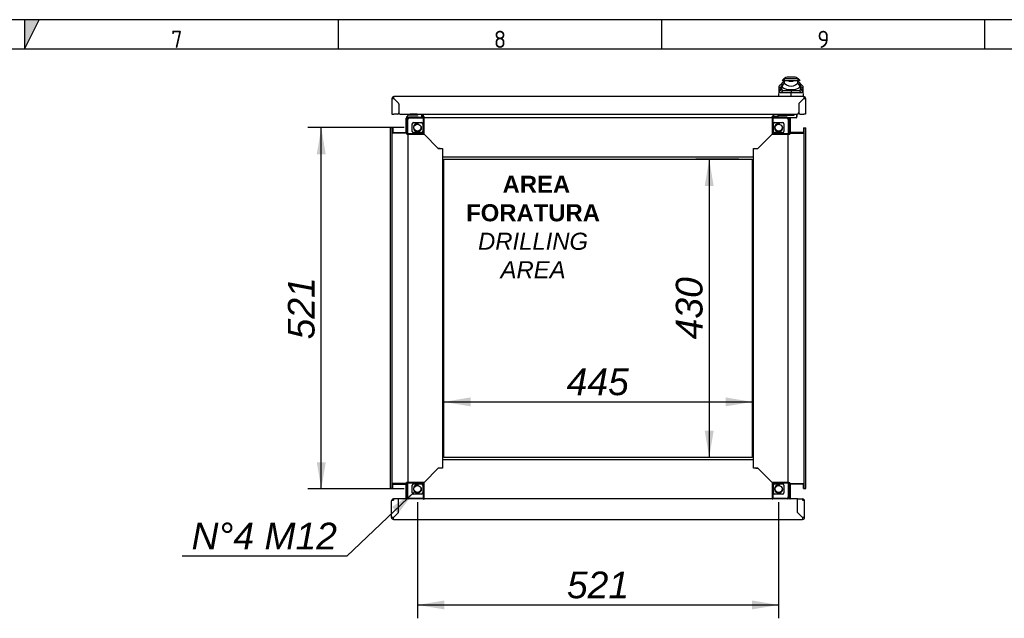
# Paper-space layout 'Layout1' of a CAD drawing. Extents: x 87 to 5769, y 148 to 4026.
# Tile 9 of 10: x 2935 to 4356, y 3163 to 4026. Entities that reach past the tile are written whole.
import ezdxf
from ezdxf.lldxf.tags import DXFTag

# ---------------------------------------------------------------- set-up
doc = ezdxf.new("R2010")
doc.units = 0
doc.header["$LTSCALE"] = 14.000014
doc.layers.get('0').update_dxf_attribs({"linetype": 'CONTINUOUS'})
for name, color, linetype in [('_TRANSLATION', 7, 'CONTINUOUS'), ('AE00198_03', 7, 'CONTINUOUS'), ('AE00219_03', 7, 'CONTINUOUS'), ('AE00992_10', 7, 'CONTINUOUS'), ('AE00992_31', 7, 'CONTINUOUS'), ('DEFAULT', 7, 'CONTINUOUS'), ('DV5__TRANSLATION', 7, 'CONTINUOUS'), ('F0000000_08', 7, 'CONTINUOUS'), ('F0000000_12', 7, 'CONTINUOUS'), ('F0000000_13', 7, 'CONTINUOUS'), ('F0000001_24', 7, 'CONTINUOUS'), ('F0000001_47', 7, 'CONTINUOUS'), ('F0000001_64', 7, 'CONTINUOUS'), ('M0000000_06', 7, 'CONTINUOUS'), ('M0000000_29', 7, 'CONTINUOUS'), ('M0000000_39', 7, 'CONTINUOUS'), ('M0000000_54', 7, 'CONTINUOUS'), ('M0000000_70', 7, 'CONTINUOUS')]:
    doc.layers.add(name, color=color, linetype=linetype)
doc.styles.add('SEACAD_ARIAL', font='arial.ttf')
doc.styles.add('SEACAD_ARIALI', font='ariali.ttf')
tags = doc.linetypes.add('CENTER2', pattern=[28.575, 19.05, -3.175, 3.175, -3.175]).pattern_tags.tags
tags[10:11] = [DXFTag(74, 4), DXFTag(75, 0), DXFTag(340, '0'), DXFTag(46, 0.0), DXFTag(50, 0.0), DXFTag(44, 0.0), DXFTag(45, 0.0)]
tags[8:9] = [DXFTag(74, 4), DXFTag(75, 0), DXFTag(340, '0'), DXFTag(46, 0.0), DXFTag(50, 0.0), DXFTag(44, 0.0), DXFTag(45, 0.0)]
tags[6:7] = [DXFTag(74, 4), DXFTag(75, 0), DXFTag(340, '0'), DXFTag(46, 0.0), DXFTag(50, 0.0), DXFTag(44, 0.0), DXFTag(45, 0.0)]
tags[4:5] = [DXFTag(74, 4), DXFTag(75, 0), DXFTag(340, '0'), DXFTag(46, 0.0), DXFTag(50, 0.0), DXFTag(44, 0.0), DXFTag(45, 0.0)]
doc.dimstyles.new('ISO', dxfattribs={"dimtxt": 16.5, "dimasz": 16.5, "dimexe": 8.25, "dimexo": 8.25, "dimgap": 4.125, "dimtad": 1, "dimdec": 1, "dimtxsty": 'SEACAD_ARIAL', "dimblk1": '_SE_FILLED', "dimblk2": '_SE_FILLED', "dimsah": 1, "dimcen": 8.25, "dimazin": 3, "dimtfac": 0.7, "dimtdec": 3, "dimtmove": 0, "dimatfit": 3})
doc.dimstyles.new('ISO_ALLIN', dxfattribs={"dimtxt": 38.500039, "dimasz": 38.500039, "dimexe": 19.250019, "dimexo": 19.250019, "dimgap": 9.62501, "dimtad": 1, "dimtih": 1, "dimtoh": 1, "dimdec": 1, "dimtxsty": 'SEACAD_ARIAL', "dimblk1": '_SE_FILLED', "dimblk2": '_SE_FILLED', "dimsah": 1, "dimcen": 19.250019, "dimazin": 3, "dimtfac": 0.7, "dimtdec": 3, "dimtofl": 0, "dimtmove": 0, "dimatfit": 3, "dimtolj": 1})

# ---------------------------------------------------------------- blocks, each defined once
blk = doc.blocks.new('DMBLK113')
at = {"layer": '_TRANSLATION', "linetype": 'CONTINUOUS'}
for points in [[(3923.7, 3786.6), (3936.6, 3786.6), (3930.2, 3825.1)], [(3923.7, 3433.6), (3930.2, 3395.1), (3936.6, 3433.6)]]:
    blk.add_hatch(color=7, dxfattribs=at).paths.add_polyline_path(points)
at = {"layer": '_TRANSLATION', "color": 7, "linetype": 'CONTINUOUS'}
for p, q in [((3973, 3825.1), (3910.9, 3825.1)), ((3930.2, 3825.1), (3930.2, 3395.1)), ((3973, 3395.1), (3910.9, 3395.1))]:
    blk.add_line(p, q, dxfattribs=at)
at = {"layer": '_TRANSLATION', "color": 7, "linetype": 'CONTINUOUS', "style": 'SEACAD_ARIALI'}
blk.add_text('430', height=38.5, rotation=90, dxfattribs=at).set_placement((3920.5, 3565.2))
blk = doc.blocks.new('_SE_FILLED')
at = {"color": 0}
blk.add_line((0, 0), (-1, 0), dxfattribs=at)
blk.add_solid([(0, 0), (-1, -0.1665), (-1, 0.1665), (0, 0)], dxfattribs=at)
blk = doc.blocks.new('DMBLK117')
at = {"layer": '_TRANSLATION', "linetype": 'CONTINUOUS'}
for points in [[(3547.8, 3175.9), (3547.8, 3188.7), (3509.3, 3182.3)], [(3991.8, 3175.9), (4030.3, 3182.3), (3991.8, 3188.7)]]:
    blk.add_hatch(color=7, dxfattribs=at).paths.add_polyline_path(points)
at = {"layer": '_TRANSLATION', "color": 7, "linetype": 'CONTINUOUS'}
for p, q in [((3509.3, 3330.4), (3509.3, 3163)), ((4030.3, 3330.4), (4030.3, 3163)), ((3509.3, 3182.3), (4030.3, 3182.3))]:
    blk.add_line(p, q, dxfattribs=at)
at = {"layer": '_TRANSLATION', "color": 7, "linetype": 'CONTINUOUS', "style": 'SEACAD_ARIALI'}
blk.add_text('521', height=38.5, dxfattribs=at).set_placement((3724.9, 3191.9))
blk = doc.blocks.new('DMBLK118')
at = {"layer": '_TRANSLATION', "linetype": 'CONTINUOUS'}
for points in [[(3364, 3832.1), (3376.9, 3832.1), (3370.5, 3870.6)], [(3364, 3388.1), (3370.5, 3349.6), (3376.9, 3388.1)]]:
    blk.add_hatch(color=7, dxfattribs=at).paths.add_polyline_path(points)
at = {"layer": '_TRANSLATION', "color": 7, "linetype": 'CONTINUOUS'}
for p, q in [((3490, 3870.6), (3351.2, 3870.6)), ((3370.5, 3349.6), (3370.5, 3870.6)), ((3490, 3349.6), (3351.2, 3349.6))]:
    blk.add_line(p, q, dxfattribs=at)
at = {"layer": '_TRANSLATION', "color": 7, "linetype": 'CONTINUOUS', "style": 'SEACAD_ARIALI'}
blk.add_text('521', height=38.5, rotation=90, dxfattribs=at).set_placement((3360.8, 3565.2))
blk = doc.blocks.new('DMBLK119')
at = {"layer": '_TRANSLATION', "linetype": 'CONTINUOUS'}
blk.add_hatch(color=7, dxfattribs=at).paths.add_polyline_path([(3481.4, 3314.3), (3504.9, 3345.5), (3472.6, 3323.6)])
at = {"layer": '_TRANSLATION', "color": 7, "linetype": 'CONTINUOUS'}
for p, q in [((3504.9, 3345.5), (3407.2, 3252.8)), ((3407.2, 3252.8), (3169.8, 3252.8))]:
    blk.add_line(p, q, dxfattribs=at)
at = {"layer": '_TRANSLATION', "color": 7, "linetype": 'CONTINUOUS', "style": 'SEACAD_ARIALI'}
blk.add_text('N°4 M12', height=38.5, dxfattribs=at).set_placement((3183.3, 3262.4))
blk = doc.blocks.new('DMBLK126')
at = {"layer": '_TRANSLATION', "linetype": 'CONTINUOUS'}
for points in [[(3585.8, 3481.6), (3547.3, 3475.1), (3585.8, 3468.7)], [(3953.8, 3481.6), (3953.8, 3468.7), (3992.3, 3475.1)]]:
    blk.add_hatch(color=7, dxfattribs=at).paths.add_polyline_path(points)
at = {"layer": '_TRANSLATION', "color": 7, "linetype": 'CONTINUOUS'}
blk.add_line((3547.3, 3475.1), (3992.3, 3475.1), dxfattribs=at)
at = {"layer": '_TRANSLATION', "color": 7, "linetype": 'CONTINUOUS', "style": 'SEACAD_ARIALI'}
blk.add_text('445', height=38.5, dxfattribs=at).set_placement((3724.4, 3484.8))

psp = doc.layouts.get("Layout1")

# ---------------------------------------------------------------- hatches: boundary and pattern name
at = {"linetype": 'CONTINUOUS'}
psp.add_hatch(color=7, dxfattribs=at).paths.add_polyline_path([(2942.42, 4026.24), (2942.42, 3983.84), (2963.62, 4026.24)])

# ---------------------------------------------------------------- linework, layer by layer
at = {"color": 7, "linetype": 'CONTINUOUS'}
for p, q in [((5769.29, 4026.24), (87.28, 4026.24)), ((3394.72, 4026.24), (3394.72, 3983.84)), ((3861.16, 4026.24), (3861.16, 3983.84)), ((4327.59, 4026.24), (4327.59, 3983.84))]:
    psp.add_line(p, q, dxfattribs=at)
psp.add_lwpolyline([(2942.42, 4026.24), (2942.42, 3983.84), (2963.62, 4026.24), (2942.42, 4026.24)], dxfattribs=at)
at = {"layer": 'AE00198_03', "color": 7, "linetype": 'CONTINUOUS'}
for p, q in [((3509.04, 3889.81), (3498.54, 3889.81)), ((3498.54, 3889.81), (3498.54, 3889.11)), ((3500.79, 3885.91), (3500.79, 3885.36)), ((3501.4, 3885.36), (3501.4, 3885.91)), ((3506.17, 3885.36), (3506.17, 3885.91)), ((3506.79, 3885.36), (3506.79, 3885.91)), ((3509.04, 3889.11), (3509.04, 3889.81)), ((4041.04, 3889.31), (4030.54, 3889.31)), ((4030.54, 3889.31), (4030.54, 3888.61)), ((4032.79, 3885.91), (4032.79, 3885.36)), ((4033.4, 3885.36), (4033.4, 3885.91)), ((4038.17, 3885.36), (4038.17, 3885.91)), ((4038.79, 3885.36), (4038.79, 3885.91)), ((4041.04, 3888.61), (4041.04, 3889.31))]:
    psp.add_line(p, q, dxfattribs=at)
for centre, start, end in [((4036.47, 3883.94), 132.25635, 137.82528), ((4035.11, 3883.94), 42.17472, 47.74365)]:
    psp.add_arc(centre, 8, start, end, dxfattribs=at)
at = {"layer": 'AE00219_03', "color": 7, "linetype": 'CONTINUOUS'}
for p, q in [((3497.79, 3305.61), (3497.79, 3305.41)), ((3497.79, 3305.41), (3509.79, 3305.41)), ((3509.79, 3305.41), (3509.79, 3305.61)), ((4029.79, 3305.61), (4029.79, 3305.41)), ((4029.79, 3305.41), (4041.79, 3305.41)), ((4041.79, 3305.41), (4041.79, 3305.61))]:
    psp.add_line(p, q, dxfattribs=at)
at = {"layer": 'AE00992_10', "color": 7, "linetype": 'CONTINUOUS'}
for p, q in [((4037.77, 3940.86), (4035.27, 3938.36)), ((4038.32, 3938.36), (4035.27, 3938.36)), ((4038.42, 3938.36), (4035.42, 3935.36)), ((4035.42, 3930.12), (4035.42, 3935.36)), ((4038.32, 3940.86), (4037.77, 3940.86)), ((4058.22, 3940.86), (4038.32, 3940.86)), ((4038.32, 3940.86), (4038.32, 3938.36)), ((4038.42, 3938.36), (4038.32, 3938.36)), ((4038.42, 3938.36), (4043.27, 3938.36)), ((4038.42, 3938.36), (4038.42, 3934.79)), ((4043.2, 3938.36), (4048.27, 3938.36)), ((4043.27, 3938.35), (4043.27, 3938.36)), ((4052.15, 3943.36), (4044.38, 3943.36)), ((4048.27, 3938.36), (4053.27, 3938.36)), ((4053.27, 3938.36), (4058.12, 3938.36)), ((4053.27, 3938.36), (4053.27, 3938.35)), ((4058.12, 3934.79), (4058.12, 3938.36)), ((4061.12, 3935.36), (4058.12, 3938.36)), ((4058.22, 3938.36), (4058.12, 3938.36)), ((4058.22, 3940.86), (4058.22, 3938.36)), ((4058.77, 3940.86), (4058.22, 3940.86)), ((4061.27, 3938.36), (4058.22, 3938.36)), ((4061.27, 3938.36), (4058.77, 3940.86)), ((4061.12, 3935.36), (4061.12, 3930.12)), ((4030.78, 3915.36), (4031.08, 3924.12)), ((4031.08, 3924.12), (4031.19, 3927.14)), ((4034.66, 3926.86), (4031.08, 3924.12)), ((4031.2, 3922.64), (4031.08, 3924.12)), ((4031.19, 3927.14), (4031.3, 3930.41)), ((4034.76, 3929.88), (4031.19, 3927.14)), ((4034.74, 3925.36), (4031.2, 3922.64)), ((4034.88, 3933.86), (4031.3, 3930.41)), ((4036.45, 3924.36), (4033.37, 3920.96)), ((4034.76, 3929.88), (4034.66, 3926.86)), ((4034.66, 3926.86), (4034.74, 3925.36)), ((4034.77, 3930.12), (4034.76, 3929.88)), ((4034.77, 3933.76), (4034.77, 3930.12)), ((4035.42, 3930.12), (4034.77, 3930.12)), ((4035.42, 3929.21), (4035.42, 3930.12)), ((4036.45, 3924.36), (4048.29, 3924.36)), ((4038.42, 3934.79), (4041.67, 3932.51)), ((4048.28, 3915.67), (4048.28, 3920.91)), ((4048.29, 3924.36), (4060.11, 3924.36)), ((4048.29, 3924.36), (4048.35, 3920.92)), ((4048.35, 3920.92), (4048.29, 3920.91)), ((4054.86, 3932.51), (4058.12, 3934.79)), ((4063.19, 3920.96), (4060.11, 3924.36)), ((4061.77, 3930.12), (4061.12, 3930.12)), ((4061.12, 3930.12), (4061.12, 3929.21)), ((4065.25, 3930.41), (4061.68, 3933.86)), ((4061.77, 3930.88), (4061.77, 3933.78)), ((4061.77, 3930.88), (4061.77, 3930.82)), ((4061.77, 3930.82), (4061.77, 3930.12)), ((4061.79, 3929.88), (4061.77, 3930.82)), ((4061.9, 3926.86), (4061.79, 3929.88)), ((4065.37, 3927.14), (4061.79, 3929.88)), ((4061.81, 3925.36), (4061.9, 3926.86)), ((4065.35, 3922.64), (4061.81, 3925.36)), ((4065.47, 3924.12), (4061.9, 3926.86)), ((4065.25, 3930.41), (4065.37, 3927.14)), ((4065.47, 3924.12), (4065.35, 3922.64)), ((4065.37, 3927.14), (4065.47, 3924.12)), ((4065.47, 3924.12), (4065.78, 3915.36)), ((4062.27, 3908.32), (4062.27, 3908.36)), ((4064.77, 3910.86), (4064.81, 3910.86)), ((4065.27, 3911.32), (4065.27, 3911.36)), ((4059.29, 3898.86), (4059.24, 3898.86))]:
    psp.add_line(p, q, dxfattribs=at)
for centre, radius, start, end in [((4044.38, 3933.36), 10, 90, 131.40962), ((4048.27, 3953.54), 15.98, 251.77022, 288.22978), ((4052.15, 3933.36), 10, 48.59038, 90), ((4036.94, 2619.99), 1300.98, 89.5005, 90.15719), ((4048.24, 4017.31), 85.1, 260.95265, 261.22318), ((4057.11, 3919.48), 24.16, 140.68004, 153.86836), ((4046.24, 3942.58), 17.2, 231.0215, 249.30932), ((4048.27, 3955.26), 29.9, 254.26409, 285.73591), ((4048.27, 3942.25), 11.77, 235.92812, 304.07188), ((4048.27, 3952.3), 27.16, 262.77113, 277.22887), ((4059.61, 2623.57), 1297.4, 89.84206, 90.49723), ((4050.3, 3942.58), 17.2, 290.69068, 308.9785), ((4039.43, 3919.48), 24.16, 26.13129, 39.32031), ((4048.24, 4017.31), 85.1, 278.72858, 279.10286)]:
    psp.add_arc(centre, radius, start, end, dxfattribs=at)
for major_axis, start_param, end_param in [((-19.01, 0), 1.1302341, 1.3900659), ((19.01, 0), 4.8931195, 5.1529512)]:
    psp.add_ellipse((4048.27, 3939.36), major_axis=major_axis, ratio=0.7484003, start_param=start_param, end_param=end_param, dxfattribs=at)
for points, knots in [([(4033.37, 3920.96), (4033.31, 3920.96), (4033.2, 3920.96), (4033.04, 3920.97), (4032.88, 3920.98), (4032.73, 3921), (4032.59, 3921.03), (4032.46, 3921.07), (4032.33, 3921.11), (4032.21, 3921.16), (4032.1, 3921.22), (4031.99, 3921.28), (4031.86, 3921.38), (4031.72, 3921.51), (4031.57, 3921.69), (4031.45, 3921.89), (4031.35, 3922.11), (4031.27, 3922.36), (4031.22, 3922.55), (4031.2, 3922.64)], [0, 0, 0, 0, 0.0476386, 0.0949553, 0.1419728, 0.1887148, 0.2352049, 0.2814675, 0.3275271, 0.3734086, 0.4191372, 0.4647384, 0.5102379, 0.5960122, 0.6798471, 0.7619433, 0.8425149, 0.921788, 1, 1, 1, 1]), ([(4034.74, 3925.36), (4034.75, 3925.32), (4034.77, 3925.24), (4034.81, 3925.14), (4034.86, 3925.04), (4034.91, 3924.94), (4034.97, 3924.86), (4035.04, 3924.78), (4035.12, 3924.71), (4035.2, 3924.65), (4035.29, 3924.59), (4035.39, 3924.54), (4035.5, 3924.5), (4035.61, 3924.46), (4035.73, 3924.43), (4035.86, 3924.41), (4036, 3924.39), (4036.14, 3924.37), (4036.29, 3924.37), (4036.4, 3924.36), (4036.45, 3924.36)], [0, 0, 0, 0, 0.0539136, 0.1075992, 0.1611369, 0.2146076, 0.2680922, 0.3216719, 0.3754272, 0.429438, 0.4837829, 0.5385391, 0.5937822, 0.6495858, 0.7060212, 0.7631574, 0.8210608, 0.8797954, 0.9394223, 1, 1, 1, 1]), ([(4060.11, 3924.36), (4060.17, 3924.36), (4060.28, 3924.37), (4060.45, 3924.38), (4060.61, 3924.39), (4060.76, 3924.42), (4060.9, 3924.45), (4061.03, 3924.49), (4061.15, 3924.54), (4061.26, 3924.59), (4061.36, 3924.66), (4061.46, 3924.73), (4061.54, 3924.81), (4061.61, 3924.9), (4061.68, 3925), (4061.73, 3925.11), (4061.78, 3925.23), (4061.8, 3925.32), (4061.81, 3925.36)], [0, 0, 0, 0, 0.0681777, 0.1351487, 0.2009967, 0.2658101, 0.3296811, 0.3927063, 0.4549862, 0.516625, 0.5777301, 0.6384117, 0.6987825, 0.7589567, 0.8190498, 0.8791777, 0.9394562, 1, 1, 1, 1]), ([(4065.35, 3922.64), (4065.34, 3922.59), (4065.32, 3922.49), (4065.28, 3922.34), (4065.24, 3922.2), (4065.19, 3922.07), (4065.13, 3921.95), (4065.07, 3921.83), (4065, 3921.72), (4064.93, 3921.62), (4064.85, 3921.53), (4064.76, 3921.44), (4064.63, 3921.33), (4064.47, 3921.23), (4064.26, 3921.13), (4064.03, 3921.05), (4063.77, 3920.99), (4063.49, 3920.96), (4063.29, 3920.96), (4063.19, 3920.96)], [0, 0, 0, 0, 0.0426446, 0.085572, 0.1288221, 0.1724341, 0.2164463, 0.2608958, 0.3058186, 0.3512498, 0.3972232, 0.4437714, 0.4909257, 0.5741114, 0.6577585, 0.7420217, 0.8270523, 0.9129975, 1, 1, 1, 1])]:
    psp.add_open_spline(points, degree=3, knots=knots, dxfattribs=at)
at = {"layer": 'AE00992_31', "color": 7, "linetype": 'CONTINUOUS'}
for p, q in [((4059.24, 3895.36), (4059.29, 3895.36)), ((4059.24, 3895.16), (4059.29, 3895.16)), ((4058.97, 3890.86), (4059.56, 3890.86))]:
    psp.add_line(p, q, dxfattribs=at)
at = {"layer": 'DEFAULT', "color": 7, "linetype": 'CONTINUOUS'}
psp.add_line((5769.29, 3983.84), (87.28, 3983.84), dxfattribs=at)
at = {"layer": 'DV5__TRANSLATION', "color": 7, "linetype": 'CENTER2'}
for p, q in [((3547.29, 3825.11), (3992.29, 3825.11)), ((3547.29, 3395.11), (3547.29, 3825.11)), ((3992.29, 3825.11), (3992.29, 3395.11)), ((3992.29, 3395.11), (3547.29, 3395.11))]:
    psp.add_line(p, q, dxfattribs=at)
at = {"layer": 'F0000000_08', "color": 7, "linetype": 'CONTINUOUS'}
for p, q in [((3495.29, 3885.61), (3495.29, 3888.11)), ((3496.29, 3889.11), (3509.28, 3889.11)), ((3497.54, 3885.61), (3497.54, 3885.35)), ((3509.74, 3885.91), (3497.84, 3885.91)), ((3510.04, 3885.36), (3510.04, 3885.61)), ((3514.71, 3889.86), (3515.19, 3888.59)), ((3515.19, 3888.59), (3515.66, 3887.31))]:
    psp.add_line(p, q, dxfattribs=at)
for centre, radius, start, end in [((3496.29, 3888.11), 1, 90, 180), ((3496.29, 3885.61), 1, 180, 243.61406), ((3497.84, 3885.61), 0.3, 90, 180), ((3509.28, 3890.11), 1, 270, 290.36413), ((3509.28, 3890.11), 1, 290.36413, 345.52249), ((3509.74, 3885.61), 0.3, 0, 90), ((3513.79, 3886.61), 2, 321.31781, 20.47745)]:
    psp.add_arc(centre, radius, start, end, dxfattribs=at)
at = {"layer": 'F0000000_12', "color": 7, "linetype": 'CONTINUOUS'}
psp.add_line((3482.4, 3891.36), (3482.22, 3891.36), dxfattribs=at)
at = {"layer": 'F0000000_13', "color": 7, "linetype": 'CONTINUOUS'}
for start, end in [(209.84032, 213.33398), (236.66602, 240.07758)]:
    psp.add_arc((3482.79, 3907.61), 2, start, end, dxfattribs=at)
at = {"layer": 'F0000001_24', "color": 7, "linetype": 'CONTINUOUS'}
for p, q in [((4029.29, 3888.11), (4029.29, 3886.41)), ((4029.29, 3885.61), (4029.29, 3886.41)), ((4029.29, 3885.36), (4029.29, 3885.61)), ((4029.79, 3888.61), (4032.29, 3888.61)), ((4032.29, 3885.91), (4029.79, 3885.91)), ((4032.29, 3888.61), (4043.78, 3888.61)), ((4041.74, 3885.91), (4032.29, 3885.91)), ((4041.29, 3889.86), (4041.29, 3889.61)), ((4042.04, 3885.35), (4042.04, 3885.61)), ((4043.78, 3888.61), (4044.18, 3888.61)), ((4044.18, 3884.61), (4043.86, 3884.61)), ((4044.18, 3888.61), (4050.08, 3888.61)), ((4050.08, 3884.61), (4044.18, 3884.61)), ((4050.08, 3888.61), (4051.3, 3888.61)), ((4051.3, 3884.61), (4050.08, 3884.61)), ((4051.3, 3888.61), (4052.29, 3888.61)), ((4055.79, 3884.61), (4051.3, 3884.61)), ((4053.29, 3889.75), (4053.29, 3889.86)), ((4053.29, 3889.61), (4053.29, 3889.75)), ((4056.29, 3889.86), (4056.29, 3889.75)), ((4056.29, 3889.75), (4056.29, 3885.11)), ((4056.49, 3889.1), (4056.29, 3889.1)), ((4056.49, 3886.62), (4056.29, 3886.62)), ((4056.49, 3889.67), (4056.49, 3889.1)), ((4056.49, 3889.1), (4056.49, 3886.62))]:
    psp.add_line(p, q, dxfattribs=at)
for centre, radius, start, end in [((4029.79, 3888.11), 0.5, 90, 180), ((4029.79, 3886.41), 0.5, 180, 270), ((4042.29, 3889.61), 1, 180, 270), ((4041.74, 3885.61), 0.3, 0, 90), ((4052.29, 3889.61), 1, 270, 0), ((4055.79, 3885.11), 0.5, 270, 0)]:
    psp.add_arc(centre, radius, start, end, dxfattribs=at)
at = {"layer": 'F0000001_47', "color": 7, "linetype": 'CONTINUOUS'}
for p, q in [((3471.79, 3308.41), (3471.79, 3332.31)), ((3474.59, 3333.61), (3472.11, 3333.61)), ((3472.11, 3333.61), (3474.59, 3333.61)), ((3481.79, 3335.11), (3474.59, 3335.11)), ((3474.59, 3335.11), (3474.59, 3333.61)), ((3481.79, 3315.63), (3481.79, 3335.11)), ((3481.79, 3335.11), (3481.84, 3335.11)), ((3481.79, 3333.61), (3481.84, 3333.61)), ((3517.79, 3335.11), (3481.84, 3335.11)), ((3481.84, 3315.61), (3481.84, 3335.11)), ((4020.79, 3335.11), (3518.79, 3335.11)), ((4057.74, 3335.11), (4021.79, 3335.11)), ((4057.74, 3315.61), (4057.74, 3335.11)), ((4057.79, 3335.11), (4057.74, 3335.11)), ((4057.79, 3333.61), (4057.74, 3333.61)), ((4057.79, 3315.63), (4057.79, 3335.11)), ((4057.79, 3335.11), (4064.99, 3335.11)), ((4064.99, 3335.11), (4064.99, 3333.61)), ((4067.47, 3333.61), (4064.99, 3333.61)), ((4064.99, 3333.61), (4067.47, 3333.61)), ((4067.79, 3308.41), (4067.79, 3332.31)), ((3474.59, 3308.43), (3481.79, 3315.63)), ((3481.81, 3315.61), (3474.61, 3308.41)), ((3481.84, 3315.61), (3481.81, 3315.61)), ((4057.74, 3315.61), (4057.77, 3315.61)), ((4057.77, 3315.61), (4064.97, 3308.41)), ((4064.99, 3308.43), (4057.79, 3315.63)), ((3474.59, 3308.43), (3474.61, 3308.41)), ((3474.61, 3308.41), (3474.59, 3308.43)), ((3474.59, 3305.61), (4064.99, 3305.61)), ((4064.99, 3308.43), (4064.97, 3308.41)), ((4064.97, 3308.41), (4064.99, 3308.43))]:
    psp.add_line(p, q, dxfattribs=at)
for centre, radius, start, end in [((3474.59, 3332.31), 2.8, 152.336, 180), ((3474.59, 3332.31), 2.8, 90, 152.336), ((4064.99, 3332.31), 2.8, 27.664, 90), ((4064.99, 3332.31), 2.8, 0, 27.664), ((3474.43, 3134.44), 174, 89.94822, 90.87028), ((3474.59, 3308.41), 2.8, 180, 270), ((3320.54, 3308.11), 154.07, 359.0701, 0.1114), ((4219.04, 3308.11), 154.07, 179.8886, 180.9299), ((4065.15, 3134.44), 174, 89.12972, 90.05178), ((4064.99, 3308.41), 2.8, 270, 0)]:
    psp.add_arc(centre, radius, start, end, dxfattribs=at)
for centre, major_axis, start_param, end_param in [((3474.59, 3332.31), (2.8, 0), 2.6587647, 3.1415927), ((4064.99, 3332.31), (-2.8, 0), 3.1415927, 3.6244206)]:
    psp.add_ellipse(centre, major_axis=major_axis, ratio=0.9984615, start_param=start_param, end_param=end_param, dxfattribs=at)
at = {"layer": 'F0000001_64', "color": 7, "linetype": 'CONTINUOUS'}
for p, q in [((3472.29, 3912.56), (3472.29, 3889.86)), ((4066.49, 3915.36), (3475.09, 3915.36)), ((3475.11, 3912.56), (3475.09, 3912.54)), ((3475.09, 3912.54), (3481.7, 3905.93)), ((3481.75, 3905.92), (3475.11, 3912.56)), ((4059.82, 3905.92), (4066.47, 3912.56)), ((4066.49, 3912.54), (4059.87, 3905.93)), ((4066.47, 3912.56), (4066.49, 3912.54)), ((4069.29, 3912.56), (4069.29, 3889.86)), ((3482.29, 3904.52), (3482.29, 3891.86)), ((3482.34, 3904.51), (3482.34, 3891.86)), ((4059.24, 3904.51), (4059.24, 3891.86)), ((4059.29, 3904.52), (4059.29, 3891.86)), ((3472.29, 3889.86), (3475.09, 3889.86)), ((3480.29, 3889.86), (3475.09, 3889.86)), ((3484.34, 3889.86), (4057.24, 3889.86)), ((4061.29, 3889.86), (4066.49, 3889.86)), ((4069.29, 3889.86), (4066.49, 3889.86))]:
    psp.add_line(p, q, dxfattribs=at)
for centre, radius, start, end in [((3475.09, 3912.56), 2.8, 90, 180), ((3474.93, 4086.54), 174, 269.12972, 270.05178), ((3321, 3912.86), 154.11, 359.88874, 0.92976), ((4240.46, 3912.72), 174, 179.12972, 180.05178), ((4066.49, 3912.56), 2.8, 0, 90), ((4066.79, 4066.62), 154.07, 269.8886, 270.9299), ((3480.29, 3904.52), 2, 0, 45), ((3480.34, 3904.51), 2, 0, 45), ((4061.24, 3904.51), 2, 135, 180), ((4061.29, 3904.52), 2, 135, 180), ((3480.29, 3891.86), 2, 270, 0), ((3484.34, 3891.86), 2, 180, 270), ((4057.24, 3891.86), 2, 270, 0), ((4061.29, 3891.86), 2, 180, 270)]:
    psp.add_arc(centre, radius, start, end, dxfattribs=at)
at = {"layer": 'M0000000_06', "color": 7, "linetype": 'CONTINUOUS'}
for p, q in [((3494.54, 3882.11), (3494.54, 3862.11)), ((3495.29, 3862.11), (3495.29, 3882.11)), ((3517.79, 3885.36), (3497.79, 3885.36)), ((3497.79, 3884.61), (3517.79, 3884.61)), ((3517.79, 3885.36), (3518.79, 3885.36)), ((3517.79, 3882.11), (3517.79, 3885.36)), ((3517.79, 3862.11), (3517.79, 3882.11)), ((3518.79, 3882.11), (3518.79, 3885.36)), ((3518.79, 3861.11), (3518.79, 3882.11)), ((4020.79, 3885.36), (4020.79, 3882.11)), ((4021.79, 3885.36), (4020.79, 3885.36)), ((4020.79, 3882.11), (4020.79, 3861.11)), ((4021.79, 3885.36), (4021.79, 3882.11)), ((4041.79, 3885.36), (4021.79, 3885.36)), ((4021.79, 3884.61), (4041.79, 3884.61)), ((4021.79, 3882.11), (4021.79, 3862.11)), ((4044.29, 3882.11), (4044.29, 3862.11)), ((4045.04, 3862.11), (4045.04, 3882.11)), ((3501.79, 3865.11), (3501.79, 3876.11)), ((3503.79, 3878.11), (3514.79, 3878.11)), ((3516.79, 3876.11), (3516.79, 3865.11)), ((4022.79, 3865.11), (4022.79, 3876.11)), ((4024.79, 3878.11), (4035.79, 3878.11)), ((4037.79, 3876.11), (4037.79, 3865.11)), ((3494.54, 3862.11), (3494.54, 3861.11)), ((3494.54, 3862.11), (3497.79, 3862.11)), ((3494.54, 3861.11), (3497.79, 3861.11)), ((3497.79, 3862.11), (3517.79, 3862.11)), ((3497.79, 3861.11), (3518.79, 3861.11)), ((3514.79, 3863.11), (3503.79, 3863.11)), ((4020.79, 3861.11), (4041.79, 3861.11)), ((4021.79, 3862.11), (4041.79, 3862.11)), ((4035.79, 3863.11), (4024.79, 3863.11)), ((4041.79, 3862.11), (4045.04, 3862.11)), ((4041.79, 3861.11), (4045.04, 3861.11)), ((4045.04, 3862.11), (4045.04, 3861.11)), ((3497.79, 3359.11), (3494.54, 3359.11)), ((3494.54, 3358.11), (3494.54, 3359.11)), ((3497.79, 3358.11), (3494.54, 3358.11)), ((3494.54, 3358.11), (3494.54, 3338.11)), ((3495.29, 3338.11), (3495.29, 3358.11)), ((3518.79, 3359.11), (3497.79, 3359.11)), ((3517.79, 3358.11), (3497.79, 3358.11)), ((3501.79, 3344.11), (3501.79, 3355.11)), ((3503.79, 3357.11), (3514.79, 3357.11)), ((3516.79, 3355.11), (3516.79, 3344.11)), ((3517.79, 3338.11), (3517.79, 3358.11)), ((3518.79, 3338.11), (3518.79, 3359.11)), ((4020.79, 3359.11), (4020.79, 3338.11)), ((4041.79, 3359.11), (4020.79, 3359.11)), ((4021.79, 3358.11), (4021.79, 3338.11)), ((4041.79, 3358.11), (4021.79, 3358.11)), ((4022.79, 3344.11), (4022.79, 3355.11)), ((4024.79, 3357.11), (4035.79, 3357.11)), ((4037.79, 3355.11), (4037.79, 3344.11)), ((4045.04, 3359.11), (4041.79, 3359.11)), ((4045.04, 3358.11), (4041.79, 3358.11)), ((4044.29, 3358.11), (4044.29, 3338.11)), ((4045.04, 3358.11), (4045.04, 3359.11)), ((4045.04, 3338.11), (4045.04, 3358.11)), ((3514.79, 3342.11), (3503.79, 3342.11)), ((4035.79, 3342.11), (4024.79, 3342.11)), ((3517.79, 3335.61), (3497.79, 3335.61)), ((3517.79, 3334.86), (3517.79, 3338.11)), ((3517.79, 3334.86), (3518.79, 3334.86)), ((3518.79, 3334.86), (3518.79, 3338.11)), ((4020.79, 3338.11), (4020.79, 3334.86)), ((4021.79, 3334.86), (4020.79, 3334.86)), ((4021.79, 3338.11), (4021.79, 3334.86)), ((4041.79, 3335.61), (4021.79, 3335.61))]:
    psp.add_line(p, q, dxfattribs=at)
for centre in [(3509.29, 3870.61), (4030.29, 3870.61), (3509.29, 3349.61), (4030.29, 3349.61)]:
    psp.add_circle(centre, 5.05, dxfattribs=at)
for centre, radius, start, end in [((3497.79, 3882.11), 3.25, 90, 180), ((3497.79, 3882.11), 2.5, 90, 180), ((4041.79, 3882.11), 3.25, 0, 90), ((4041.79, 3882.11), 2.5, 0, 90), ((3503.79, 3876.11), 2, 90, 180), ((3503.79, 3865.11), 2, 180, 270), ((3509.29, 3870.61), 6, 75, 15), ((3514.79, 3876.11), 2, 0, 90), ((3514.79, 3865.11), 2, 270, 0), ((4024.79, 3876.11), 2, 90, 180), ((4024.79, 3865.11), 2, 180, 270), ((4030.29, 3870.61), 6, 75, 15), ((4035.79, 3876.11), 2, 0, 90), ((4035.79, 3865.11), 2, 270, 0), ((3503.79, 3355.11), 2, 90, 180), ((3509.29, 3349.61), 6, 75, 15), ((3514.79, 3355.11), 2, 0, 90), ((4024.79, 3355.11), 2, 90, 180), ((4030.29, 3349.61), 6, 75, 15), ((4035.79, 3355.11), 2, 0, 90), ((3503.79, 3344.11), 2, 180, 270), ((3514.79, 3344.11), 2, 270, 0), ((4024.79, 3344.11), 2, 180, 270), ((4035.79, 3344.11), 2, 270, 0), ((3497.79, 3338.11), 3.25, 180, 247.3801), ((3497.79, 3338.11), 2.5, 180, 270), ((4041.79, 3338.11), 2.5, 270, 0), ((4041.79, 3338.11), 3.25, 292.6199, 0)]:
    psp.add_arc(centre, radius, start, end, dxfattribs=at)
at = {"layer": 'M0000000_29', "color": 7, "linetype": 'CONTINUOUS'}
for p, q in [((3516.29, 3885.91), (3516.29, 3889.86)), ((3517.49, 3885.91), (3517.49, 3886.61)), ((3517.59, 3886.61), (3517.59, 3885.36)), ((4021.99, 3886.61), (4021.99, 3885.36)), ((4022.09, 3885.91), (4022.09, 3886.61)), ((4023.29, 3885.91), (4023.29, 3889.86)), ((3473.59, 3863.61), (3493.99, 3863.61)), ((3493.29, 3862.41), (3493.99, 3862.41)), ((3493.29, 3862.31), (3494.54, 3862.31)), ((4046.29, 3862.31), (4045.04, 3862.31)), ((4065.99, 3863.61), (4045.59, 3863.61)), ((4046.29, 3862.41), (4045.59, 3862.41)), ((3473.59, 3356.61), (3493.99, 3356.61)), ((3493.29, 3357.91), (3494.54, 3357.91)), ((3493.29, 3357.81), (3493.99, 3357.81)), ((4046.29, 3357.91), (4045.04, 3357.91)), ((4046.29, 3357.81), (4045.59, 3357.81)), ((4065.99, 3356.61), (4045.59, 3356.61))]:
    psp.add_line(p, q, dxfattribs=at)
for centre, radius, start, end in [((3514.99, 3885.91), 1.3, 334.971, 0), ((3514.99, 3885.91), 2.5, 347.29097, 0), ((4024.59, 3885.91), 2.5, 180, 192.70903), ((4024.59, 3885.91), 1.3, 180, 205.029), ((3493.99, 3864.91), 1.3, 270, 295.029), ((3493.99, 3864.91), 2.5, 270, 282.70903), ((4045.59, 3864.91), 1.3, 244.971, 270), ((4045.59, 3864.91), 2.5, 257.29097, 270), ((3493.99, 3355.31), 2.5, 77.29097, 90), ((3493.99, 3355.31), 1.3, 64.971, 90), ((4045.59, 3355.31), 2.5, 90, 102.70903), ((4045.59, 3355.31), 1.3, 90, 115.029)]:
    psp.add_arc(centre, radius, start, end, dxfattribs=at)
at = {"layer": 'M0000000_39', "color": 7, "linetype": 'CONTINUOUS'}
for p, q in [((3469.79, 3870.11), (3469.79, 3350.11)), ((3472.29, 3870.11), (3469.79, 3870.11)), ((3472.29, 3870.11), (3472.29, 3350.11)), ((3473.59, 3870.11), (3472.29, 3870.11)), ((3473.59, 3870.11), (3473.59, 3862.61)), ((4065.99, 3870.11), (4065.99, 3862.61)), ((4065.99, 3870.11), (4067.29, 3870.11)), ((4067.29, 3350.11), (4067.29, 3870.11)), ((4067.29, 3870.11), (4069.79, 3870.11)), ((4069.79, 3350.11), (4069.79, 3870.11)), ((3493.29, 3862.61), (3473.59, 3862.61)), ((3493.29, 3862.61), (3493.29, 3861.11)), ((3494.54, 3861.11), (3493.29, 3861.11)), ((3495.29, 3861.11), (3495.29, 3359.11)), ((3539.29, 3840.61), (3518.79, 3861.11)), ((4000.29, 3840.61), (4020.79, 3861.11)), ((4044.29, 3359.11), (4044.29, 3861.11)), ((4045.04, 3861.11), (4046.29, 3861.11)), ((4046.29, 3862.61), (4046.29, 3861.11)), ((4046.29, 3862.61), (4065.99, 3862.61)), ((3542.09, 3840.61), (3539.29, 3840.61)), ((3997.49, 3840.61), (4000.29, 3840.61)), ((3545.29, 3828.11), (3545.29, 3392.11)), ((3994.29, 3392.11), (3994.29, 3828.11)), ((3539.29, 3379.61), (3518.79, 3359.11)), ((3542.09, 3379.61), (3539.29, 3379.61)), ((3997.49, 3379.61), (4000.29, 3379.61)), ((4000.29, 3379.61), (4020.79, 3359.11)), ((3473.59, 3350.11), (3473.59, 3357.61)), ((3493.29, 3357.61), (3473.59, 3357.61)), ((3494.54, 3359.11), (3493.29, 3359.11)), ((3493.29, 3357.61), (3493.29, 3359.11)), ((4045.04, 3359.11), (4046.29, 3359.11)), ((4046.29, 3357.61), (4046.29, 3359.11)), ((4046.29, 3357.61), (4065.99, 3357.61)), ((4065.99, 3350.11), (4065.99, 3357.61)), ((3472.29, 3350.11), (3469.79, 3350.11)), ((3473.59, 3350.11), (3472.29, 3350.11)), ((4065.99, 3350.11), (4067.29, 3350.11)), ((4067.29, 3350.11), (4069.79, 3350.11))]:
    psp.add_line(p, q, dxfattribs=at)
at = {"layer": 'M0000000_54', "color": 7, "linetype": 'CONTINUOUS'}
for p, q in [((3517.29, 3889.86), (3517.29, 3886.61)), ((3517.29, 3886.61), (3518.79, 3886.61)), ((3518.79, 3885.36), (3518.79, 3886.61)), ((4020.79, 3884.61), (3518.79, 3884.61)), ((4020.79, 3885.36), (4020.79, 3886.61)), ((4022.29, 3886.61), (4020.79, 3886.61)), ((4022.29, 3889.86), (4022.29, 3886.61)), ((3539.29, 3840.61), (3518.79, 3861.11)), ((4000.29, 3840.61), (4020.79, 3861.11)), ((3539.29, 3840.61), (3545.29, 3840.61)), ((3545.29, 3840.61), (3545.29, 3831.31)), ((3994.29, 3831.31), (3994.29, 3840.61)), ((3994.29, 3840.61), (4000.29, 3840.61)), ((3545.29, 3831.31), (3545.29, 3828.11)), ((3994.29, 3828.11), (3545.29, 3828.11)), ((3994.29, 3828.11), (3994.29, 3831.31)), ((3545.29, 3392.11), (3994.29, 3392.11)), ((3545.29, 3392.11), (3545.29, 3388.91)), ((3545.29, 3388.91), (3545.29, 3379.61)), ((3994.29, 3388.91), (3994.29, 3392.11)), ((3994.29, 3379.61), (3994.29, 3388.91)), ((3539.29, 3379.61), (3518.79, 3359.11)), ((3545.29, 3379.61), (3539.29, 3379.61)), ((4000.29, 3379.61), (3994.29, 3379.61)), ((4000.29, 3379.61), (4020.79, 3359.11)), ((3518.79, 3335.61), (4020.79, 3335.61))]:
    psp.add_line(p, q, dxfattribs=at)
at = {"layer": 'M0000000_70', "color": 7, "linetype": 'CONTINUOUS'}
for p, q in [((3492.79, 3869.11), (3492.79, 3884.31)), ((3494.29, 3869.11), (3494.29, 3884.31)), ((3495.59, 3884.91), (3495.59, 3884.49)), ((3515.52, 3885.61), (3516.25, 3885.61)), ((3515.72, 3887.11), (3516.29, 3887.11)), ((3517.47, 3885.61), (3517.59, 3885.61)), ((4021.99, 3885.61), (4022.11, 3885.61)), ((4023.29, 3887.11), (4029.29, 3887.11)), ((4023.32, 3885.61), (4029.29, 3885.61)), ((4043.99, 3884.47), (4043.99, 3884.62)), ((4045.29, 3884.31), (4045.29, 3869.11)), ((4046.79, 3884.31), (4046.79, 3869.11)), ((3492.79, 3869.1), (3492.79, 3869.11)), ((3492.79, 3869.11), (3494.29, 3869.11)), ((3494.29, 3869.1), (3492.79, 3869.1)), ((3492.79, 3863.61), (3492.79, 3869.1)), ((3494.29, 3869.1), (3494.29, 3869.11)), ((3494.29, 3863.65), (3494.29, 3869.1)), ((4045.29, 3869.11), (4045.29, 3869.1)), ((4046.79, 3869.11), (4045.29, 3869.11)), ((4045.29, 3869.1), (4045.29, 3863.65)), ((4045.29, 3869.1), (4046.79, 3869.1)), ((4046.79, 3869.11), (4046.79, 3869.1)), ((4046.79, 3869.1), (4046.79, 3863.61)), ((3494.29, 3862.31), (3494.29, 3862.43)), ((4045.29, 3862.43), (4045.29, 3862.31)), ((3492.79, 3351.12), (3492.79, 3356.61)), ((3494.29, 3357.8), (3494.29, 3357.91)), ((3494.29, 3351.12), (3494.29, 3356.58)), ((4045.29, 3357.91), (4045.29, 3357.8)), ((4045.29, 3356.58), (4045.29, 3351.12)), ((4046.79, 3356.61), (4046.79, 3351.12)), ((3494.29, 3351.12), (3492.79, 3351.12)), ((3492.79, 3351.11), (3492.79, 3351.12)), ((3492.79, 3335.91), (3492.79, 3351.11)), ((3492.79, 3351.11), (3494.29, 3351.11)), ((3494.29, 3351.11), (3494.29, 3351.12)), ((3494.29, 3335.91), (3494.29, 3351.11)), ((4045.29, 3351.12), (4046.79, 3351.12)), ((4045.29, 3351.12), (4045.29, 3351.11)), ((4045.29, 3351.11), (4045.29, 3335.91)), ((4046.79, 3351.11), (4045.29, 3351.11)), ((4046.79, 3351.12), (4046.79, 3351.11)), ((4046.79, 3351.11), (4046.79, 3335.91)), ((3495.59, 3335.76), (3495.59, 3335.1)), ((4043.99, 3335.1), (4043.99, 3335.74))]:
    psp.add_line(p, q, dxfattribs=at)
for centre, radius, start, end in [((3495.59, 3884.31), 2.8, 96.15064, 180), ((3495.59, 3884.31), 1.3, 103.3147, 180), ((3495.52, 4884.37), 1000.05, 269.93016, 269.99526), ((4044.12, 4777.87), 893.56, 270.0027, 270.06839), ((4043.99, 3884.31), 1.3, 0, 13.34236), ((4043.99, 3884.31), 2.8, 0, 6.15064), ((3495.59, 3335.91), 2.8, 180, 196.60154), ((3495.59, 3335.91), 1.3, 180, 217.97984), ((3495.45, 2442.35), 893.56, 90.0027, 90.06839), ((4044.06, 2335.86), 1000.05, 89.93016, 89.99526), ((4043.99, 3335.91), 1.3, 322.02016, 0), ((4043.99, 3335.91), 2.8, 343.39846, 0)]:
    psp.add_arc(centre, radius, start, end, dxfattribs=at)

# ---------------------------------------------------------------- texts
at = {"char_height": 24.7351, "width": 27.8272, "attachment_point": 8}
for s, insert in [('{\\fSolid Edge ANSI|b0||i0||c0|p34;\\C7;\\H24.73512674;\\W1.;7}', (3161.93, 3985.58)), ('{\\fSolid Edge ANSI|b0||i0||c0|p34;\\C7;\\H24.73512674;\\W1.;8}', (3628.36, 3985.58)), ('{\\fSolid Edge ANSI|b0||i0||c0|p34;\\C7;\\H24.73512674;\\W1.;9}', (4094.79, 3985.58))]:
    psp.add_mtext(s, dxfattribs=dict(at, insert=insert))
at = {"layer": '_TRANSLATION', "insert": (3676.03, 3727.29), "char_height": 24.64002, "width": 200.1976, "attachment_point": 5}
psp.add_mtext('{\\fArial|b0||i0||c0|p34;\\C7;\\H24.64002464;\\W1.; }{\\fArial|b1||i0||c0|p34;\\C7;\\H24.64002464;\\W1.;AREA \\P}{\\fArial|b1||i0||c0|p34;\\C7;\\H24.64002464;\\W1.;FORATURA \\P}{\\fArial|b0||i1||c0|p34;\\C7;\\H24.64002464;\\W1.;DRILLING \\P}{\\fArial|b0||i1||c0|p34;\\C7;\\H24.64002464;\\W1.;AREA}', dxfattribs=at)

# ---------------------------------------------------------------- dimensions: what is measured, and where the dimension line sits
at = {"layer": '_TRANSLATION', "color": 7, "linetype": 'CONTINUOUS'}
for base, p1, p2, angle, picture, middle in [((3370.46, 3349.61), (3509.29, 3349.61), (3509.29, 3870.61), 90, 'DMBLK118', (3370.46, 3610.11)), ((3930.15, 3825.11), (3992.29, 3825.11), (3992.29, 3395.11), 270, 'DMBLK113', (3930.15, 3610.11)), ((3547.29, 3475.14), (3547.29, 3395.11), (3992.29, 3395.11), 0, 'DMBLK126', (3769.79, 3475.14)), ((3509.29, 3182.3), (3509.29, 3349.61), (4030.29, 3349.61), 0, 'DMBLK117', (3769.79, 3182.3))]:
    dim = psp.add_linear_dim(base=base, p1=p1, p2=p2, angle=angle, text='\\A1;<>', dimstyle='ISO', override={"dimtxt": 38.500039, "dimasz": 38.500039, "dimexe": 19.250019, "dimexo": 19.250019, "dimgap": 9.62501, "dimcen": 19.250019}, dxfattribs=at)
    dim.commit()
    dim.dimension.update_dxf_attribs({"geometry": picture, "text_midpoint": middle, "dimtype": 161})
dim = psp.add_radius_dim(center=(3509.29, 3349.61), mpoint=(3504.93, 3345.49), text='\\A1;N°4 M12{}', dimstyle='ISO_ALLIN', dxfattribs=at)
dim.commit()
dim.dimension.update_dxf_attribs({"geometry": 'DMBLK119', "text_midpoint": (3169.79, 3252.81), "dimtype": 164})

doc.saveas('drawing.dxf')
